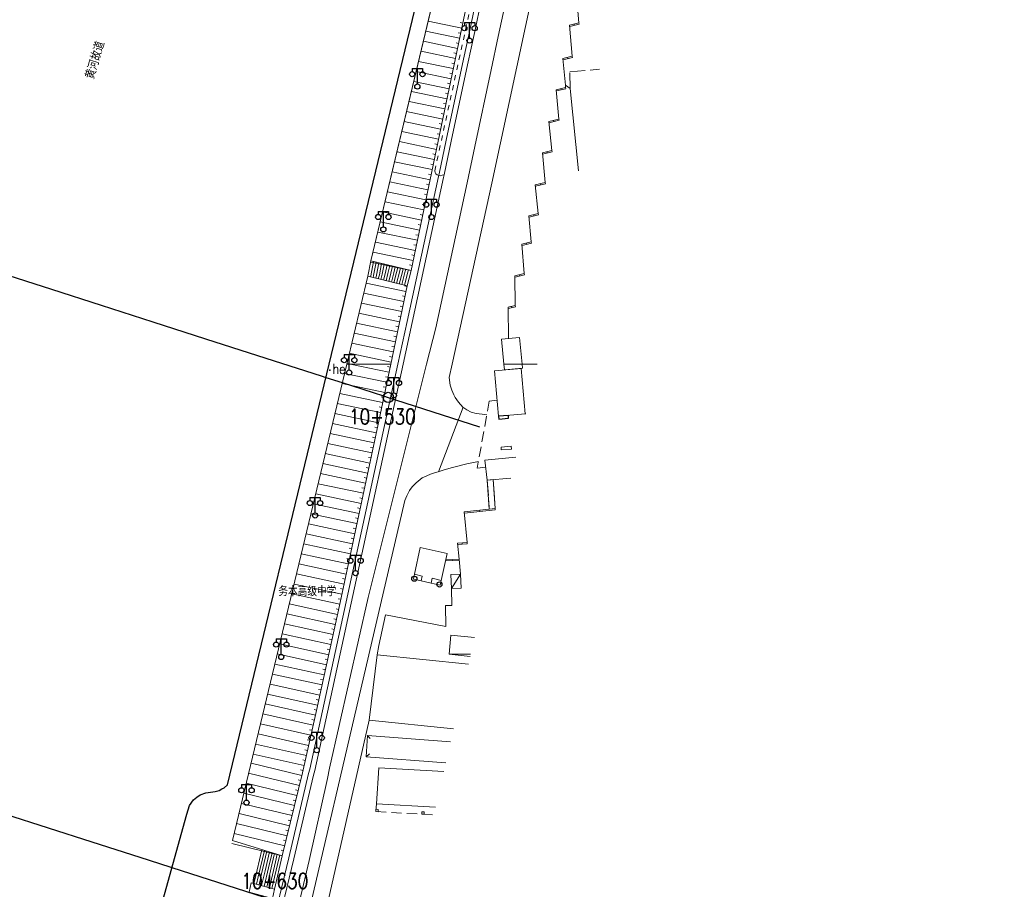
# Model space of a CAD drawing. Extents: x 39508475 to 39522402, y 3783947 to 3795549.
# Tile 231 of 256: x 39517961 to 39518152, y 3791898 to 3792067. Entities that reach past the tile are written whole.
import ezdxf
from ezdxf.enums import TextEntityAlignment as Align

# ---------------------------------------------------------------- set-up
doc = ezdxf.new("R2010")
doc.units = 0
doc.header["$PDSIZE"] = 0.2
for name, pattern in [('X0', [4, 3, -1]), ('X5', [3, 2, -1]), ('X6', [2, 1, -1])]:
    doc.linetypes.add(name, pattern=pattern)
doc.layers.get('0').update_dxf_attribs({"linetype": 'CONTINUOUS'})
for name, color, linetype in [('DLSS', 4, 'CONTINUOUS'), ('JCDL_DMX_F', 30, 'CONTINUOUS'), ('JCDL_JMDD', 1, 'CONTINUOUS'), ('JCDL_JMDD_F', 231, 'CONTINUOUS'), ('JCDL_JMDM_F', 231, 'CONTINUOUS'), ('JCDL_JMDX_F', 231, 'CONTINUOUS'), ('JCDL_ZBM', 3, 'CONTINUOUS'), ('JMD', 6, 'CONTINUOUS'), ('SXSS', 5, 'CONTINUOUS'), ('zdh', 7, 'CONTINUOUS'), ('断面线', 2, 'CONTINUOUS')]:
    doc.layers.add(name, color=color, linetype=linetype)
for name, color, linetype, lineweight in [('JCDL_JMDX', 1, 'CONTINUOUS', 0), ('JCDL_ZBX', 3, 'CONTINUOUS', 0), ('JCDL_ZBX_F', 7, 'CONTINUOUS', 0), ('QT_SYT_ZJ', 7, 'CONTINUOUS', 0), ('TEXTL_ZJ', 7, 'CONTINUOUS', 0)]:
    doc.layers.add(name, color=color, linetype=linetype, lineweight=lineweight)
doc.styles.add('HZ', font='rs', dxfattribs={"width": 0.8, "bigfont": 'hztxt'})
doc.linetypes.add('10422', pattern='A,2,[150,AAA.SHX,S=1,R=0,X=0,Y=1],2,[177,AAA.SHX,S=1,R=0,X=0,Y=0.8],1e-09', length=4)
doc.linetypes.add('X19', pattern='A,4.5,[145,symbolx.shx,S=1,R=0,X=0,Y=1],4.5,-0.5,[146,symbolx.shx,S=1,R=0,X=0,Y=0],-0.5', length=10)
doc.linetypes.add('X4', pattern='A,0,-1e-09,[149,symbolx.shx,S=0.15,R=0,X=0,Y=0],-1.6', length=1.6)
doc.linetypes.add('X49', pattern='A,0,[5,symbolt.shx,S=1,R=0,X=0,Y=0],-10', length=10)
doc.linetypes.add('X7', pattern='A,6,-1.333,[149,symbolx.shx,S=0.25,R=0,X=0,Y=0],-1.333,[149,symbolx.shx,S=0.25,R=0,X=0,Y=0],-1.333', length=9.999)

# ---------------------------------------------------------------- blocks, each defined once
blk = doc.blocks.new('2382100')
at = {"color": 0, "linetype": 'Continuous'}
blk.add_circle((0, 0), 0.5, dxfattribs=at)
blk = doc.blocks.new('3521000')
at = {"color": 0}
for p, q in [((-1, 3.5), (1, 3.5)), ((0, 0.5), (0, 3.5))]:
    blk.add_line(p, q, dxfattribs=at)
at = {"color": 0, "linetype": 'Continuous', "flags": 128}
for points in [[(-1, 3.5), (-1, 2.9)], [(1, 3.5), (1, 2.9)]]:
    blk.add_lwpolyline(points, dxfattribs=at)
at = {"color": 0}
for centre in [(-1, 2.4), (1, 2.4), (0, 0)]:
    blk.add_circle(centre, 0.5, dxfattribs=at)

msp = doc.modelspace()

# ---------------------------------------------------------------- linework, layer by layer
at = {"layer": 'DLSS', "linetype": 'Continuous', "lineweight": 20}
for points in [[(39518044.63105, 3792000), (39518052.33716, 3792035.07352), (39518060.51701, 3792073.32839), (39518064.20462, 3792093.14739), (39518066.88243, 3792111.31917), (39518067.25946, 3792114.49381), (39518071.99558, 3792148.55352)], [(39518050.292, 3792070.42499), (39518049.021, 3792064.486), (39518047.63101, 3792057.993), (39518044.458, 3792043.17), (39518043.07874, 3792036.6759), (39518042.963, 3792036.131), (39518036.884, 3792008.022), (39518035.14156, 3792000)], [(39518035.14156, 3792000), (39518025.4, 3791955.151), (39518018.032, 3791921.232), (39518017.74301, 3791920.333), (39518013.929, 3791904.06101), (39518010.374, 3791889.336), (39518000.99001, 3791850.523), (39518000, 3791846.42856)], [(39518044.06301, 3791997.41462), (39518044.63105, 3792000)], [(39518051.35399, 3791990.142), (39518050.46668, 3791990.24996), (39518049.31241, 3791990.41683), (39518048.31664, 3791990.66917), (39518047.45785, 3791991.10709), (39518046.703, 3791991.654), (39518045.879, 3791992.59699), (39518045.256, 3791993.495), (39518044.962, 3791994.026), (39518044.567, 3791994.935), (39518044.271, 3791995.929), (39518044.06301, 3791997.41462)], [(39518036.39005, 3791975.47906), (39518036.91701, 3791976.209), (39518037.64199, 3791976.992), (39518038.82803, 3791977.92106), (39518040.74382, 3791978.77011), (39518041.948, 3791979.112), (39518043.064, 3791979.478), (39518044.721, 3791979.972), (39518047.46101, 3791980.665), (39518049.724, 3791981.123)], [(39518010.68661, 3791852.18193), (39518009.67645, 3791852.89918), (39518008.95306, 3791853.85043), (39518008.38367, 3791854.90112), (39518008.037, 3791855.835), (39518035.48106, 3791973.52123), (39518035.8287, 3791974.44125), (39518036.39005, 3791975.47906)]]:
    msp.add_lwpolyline(points, dxfattribs=at)
at = {"layer": 'DLSS', "linetype": 'X6', "lineweight": 0}
msp.add_lwpolyline([(39518043.07874, 3792036.6759), (39518042.72503, 3792036.6238), (39518042.3991, 3792036.5138), (39518042.05525, 3792036.52323), (39518041.73585, 3792036.65093), (39518041.46799, 3792036.89799), (39518041.35199, 3792037.10001), (39518041.27457, 3792037.4574), (39518049.026, 3792073.01816), (39518049.275, 3792073.164), (39518049.548, 3792073.234), (39518049.74, 3792073.238), (39518049.92799, 3792073.207), (39518050.16699, 3792073.112), (39518050.355, 3792072.979), (39518050.624, 3792072.598), (39518050.69838, 3792072.3407)], dxfattribs=at)
at = {"layer": 'DLSS', "linetype": 'X7', "lineweight": 0}
for points in [[(39518039.68613, 3792000), (39518041.44803, 3792007.03281), (39518047.52931, 3792035.15232), (39518049.02533, 3792042.19614), (39518052.19754, 3792057.01546), (39518053.58756, 3792063.50855), (39518054.85948, 3792069.45182)], [(39518000, 3791832.59696), (39518004.4634, 3791849.94701), (39518013.33745, 3791888.72396), (39518016.92584, 3791903.77725), (39518020.5021, 3791919.6672), (39518020.88478, 3791921.64437), (39518028.34458, 3791954.72921), (39518036.44799, 3791987.07471), (39518039.68613, 3792000)]]:
    msp.add_lwpolyline(points, dxfattribs=at)
at = {"layer": 'JCDL_DMX_F', "color": 3, "linetype": 'Continuous', "lineweight": 0}
for points in [[(39518036.67332, 3792018.11591), (39518047.75399, 3792071.11299), (39518051.77289, 3792087.11524), (39518056.0226, 3792113.0416), (39518051.43976, 3792114.02554), (39518050.60537, 3792110.89522), (39518028.90622, 3792019.99251), (39518036.67332, 3792018.11591)], [(39518046.49678, 3792065.09994), (39518039.99804, 3792066.4587)], [(39518046.70144, 3792066.07878), (39518046.21202, 3792066.1811)], [(39518046.08747, 3792063.14227), (39518039.53349, 3792064.51259)], [(39518046.29213, 3792064.12111), (39518045.80271, 3792064.22344)], [(39518045.67816, 3792061.18461), (39518039.06894, 3792062.56647)], [(39518045.88281, 3792062.16344), (39518045.3934, 3792062.26577)], [(39518045.26885, 3792059.22694), (39518038.60439, 3792060.62035)], [(39518045.4735, 3792060.20577), (39518044.98409, 3792060.3081)], [(39518044.85954, 3792057.26927), (39518038.13983, 3792058.67423)], [(39518045.06419, 3792058.2481), (39518044.57478, 3792058.35043)], [(39518044.45023, 3792055.3116), (39518037.67528, 3792056.72811)], [(39518044.65488, 3792056.29044), (39518044.16546, 3792056.39276)], [(39518044.04091, 3792053.35393), (39518037.21073, 3792054.782)], [(39518044.24557, 3792054.33277), (39518043.75615, 3792054.4351)], [(39518043.6316, 3792051.39627), (39518036.74617, 3792052.83588)], [(39518043.83626, 3792052.3751), (39518043.34684, 3792052.47743)], [(39518043.22229, 3792049.4386), (39518036.28162, 3792050.88976)], [(39518043.42695, 3792050.41743), (39518042.93753, 3792050.51976)], [(39518042.81298, 3792047.48093), (39518035.81707, 3792048.94364)], [(39518043.01764, 3792048.45976), (39518042.52822, 3792048.56209)], [(39518042.40367, 3792045.52326), (39518035.35252, 3792046.99752)], [(39518042.60833, 3792046.5021), (39518042.11891, 3792046.60442)], [(39518041.99436, 3792043.56559), (39518034.88796, 3792045.05141)], [(39518042.19902, 3792044.54443), (39518041.7096, 3792044.64676)], [(39518041.58505, 3792041.60793), (39518034.42341, 3792043.10529)], [(39518041.78971, 3792042.58676), (39518041.30029, 3792042.68909)], [(39518041.17574, 3792039.65026), (39518033.95886, 3792041.15917)], [(39518041.3804, 3792040.62909), (39518040.89098, 3792040.73142)], [(39518040.76643, 3792037.69259), (39518033.4943, 3792039.21305)], [(39518040.97108, 3792038.67142), (39518040.48167, 3792038.77375)], [(39518040.35712, 3792035.73492), (39518033.02975, 3792037.26693)], [(39518040.56177, 3792036.71375), (39518040.07236, 3792036.81608)], [(39518039.94781, 3792033.77725), (39518032.5652, 3792035.32081)], [(39518040.15246, 3792034.75609), (39518039.66304, 3792034.85842)], [(39518039.5385, 3792031.81959), (39518032.10065, 3792033.3747)], [(39518039.74315, 3792032.79842), (39518039.25373, 3792032.90075)], [(39518039.12918, 3792029.86192), (39518031.63609, 3792031.42858)], [(39518039.33384, 3792030.84075), (39518038.84442, 3792030.94308)], [(39518038.71987, 3792027.90425), (39518031.17154, 3792029.48246)], [(39518038.92453, 3792028.88308), (39518038.43511, 3792028.98541)], [(39518038.31056, 3792025.94658), (39518030.70699, 3792027.53634)], [(39518038.51522, 3792026.92541), (39518038.0258, 3792027.02774)], [(39518037.90125, 3792023.98891), (39518030.24244, 3792025.59022)], [(39518038.10591, 3792024.96775), (39518037.61649, 3792025.07007)], [(39518037.49194, 3792022.03124), (39518029.77788, 3792023.64411)], [(39518037.6966, 3792023.01008), (39518037.20718, 3792023.11241)], [(39518037.08263, 3792020.07358), (39518029.31333, 3792021.69799)], [(39518037.28729, 3792021.05241), (39518036.79787, 3792021.15474)], [(39518036.67332, 3792018.11591), (39518028.85186, 3792019.75122)], [(39518036.87798, 3792019.09474), (39518036.38856, 3792019.19707)], [(39518032.7305, 3792000), (39518035.903, 3792015.131), (39518028.29749, 3792017.03285), (39518024.21253, 3792000)], [(39518035.68238, 3792014.07878), (39518027.97651, 3792015.69446)], [(39518035.27197, 3792012.12135), (39518027.50988, 3792013.74881)], [(39518035.88759, 3792015.0575), (39518035.39823, 3792015.16011)], [(39518034.86156, 3792010.16391), (39518027.04326, 3792011.80316)], [(39518035.47718, 3792013.10006), (39518034.98782, 3792013.20267)], [(39518034.45114, 3792008.20647), (39518026.57664, 3792009.85751)], [(39518035.06676, 3792011.14263), (39518034.5774, 3792011.24523)], [(39518034.04073, 3792006.24903), (39518026.11002, 3792007.91186)], [(39518034.65635, 3792009.18519), (39518034.16699, 3792009.28779)], [(39518033.63032, 3792004.2916), (39518025.64339, 3792005.9662)], [(39518034.24594, 3792007.22775), (39518033.75658, 3792007.33036)], [(39518033.2199, 3792002.33416), (39518025.17677, 3792004.02055)], [(39518033.83552, 3792005.27031), (39518033.34616, 3792005.37292)], [(39518032.80949, 3792000.37672), (39518024.71015, 3792002.0749)], [(39518033.42511, 3792003.31288), (39518032.93575, 3792003.41548)], [(39518024.21253, 3792000), (39518002.062, 3791907.63999), (39518011.71701, 3791904.679), (39518015.611, 3791920.723), (39518018.209, 3791932.25499), (39518022.91701, 3791953.74301), (39518030.66799, 3791990.163), (39518032.7305, 3792000)], [(39518024.85996, 3792000), (39518024.24353, 3792000.12925)], [(39518032.39908, 3791998.41928), (39518024.85996, 3792000)], [(39518033.0147, 3792001.35544), (39518032.52534, 3792001.45804)], [(39518031.98866, 3791996.46185), (39518023.77691, 3791998.18359)], [(39518032.60428, 3791999.398), (39518032.11492, 3791999.50061)], [(39518031.57825, 3791994.50441), (39518023.31028, 3791996.23794)], [(39518032.19387, 3791997.44057), (39518031.70451, 3791997.54317)], [(39518031.16784, 3791992.54697), (39518022.84366, 3791994.29229)], [(39518031.78346, 3791995.48313), (39518031.2941, 3791995.58573)], [(39518030.75743, 3791990.58953), (39518022.37704, 3791992.34664)], [(39518031.37304, 3791993.52569), (39518030.88369, 3791993.62829)], [(39518030.96263, 3791991.56825), (39518030.47327, 3791991.67086)], [(39518030.34239, 3791988.63307), (39518021.91649, 3791990.4263)], [(39518030.55055, 3791989.61117), (39518030.0615, 3791989.71525)], [(39518029.92607, 3791986.67688), (39518021.4499, 3791988.4808)], [(39518030.13423, 3791987.65498), (39518029.64519, 3791987.75906)], [(39518029.50975, 3791984.7207), (39518020.98332, 3791986.53531)], [(39518029.71791, 3791985.69879), (39518029.22886, 3791985.80287)], [(39518029.09343, 3791982.7645), (39518020.51674, 3791984.58982)], [(39518029.30159, 3791983.7426), (39518028.81254, 3791983.84668)], [(39518028.67711, 3791980.80832), (39518020.05015, 3791982.64432)], [(39518028.88527, 3791981.78641), (39518028.39622, 3791981.89049)], [(39518028.26079, 3791978.85213), (39518019.58357, 3791980.69883)], [(39518028.46895, 3791979.83022), (39518027.9799, 3791979.9343)], [(39518027.84447, 3791976.89594), (39518019.11698, 3791978.75334)], [(39518028.05263, 3791977.87403), (39518027.56358, 3791977.97811)], [(39518027.42815, 3791974.93975), (39518018.6504, 3791976.80785)], [(39518027.63631, 3791975.91784), (39518027.14726, 3791976.02192)], [(39518027.01183, 3791972.98356), (39518018.18382, 3791974.86236)], [(39518027.21999, 3791973.96165), (39518026.73094, 3791974.06573)], [(39518026.5955, 3791971.02737), (39518017.71723, 3791972.91686)], [(39518026.80366, 3791972.00546), (39518026.31462, 3791972.10954)], [(39518026.17918, 3791969.07118), (39518017.25065, 3791970.97137)], [(39518026.38734, 3791970.04927), (39518025.8983, 3791970.15335)], [(39518025.76286, 3791967.11499), (39518016.78406, 3791969.02588)], [(39518025.97102, 3791968.09308), (39518025.48198, 3791968.19716)], [(39518025.34654, 3791965.1588), (39518016.31748, 3791967.08039)], [(39518025.5547, 3791966.1369), (39518025.06566, 3791966.24098)], [(39518024.93022, 3791963.20261), (39518015.8509, 3791965.1349)], [(39518025.13838, 3791964.18071), (39518024.64933, 3791964.28479)], [(39518024.5139, 3791961.24642), (39518015.38431, 3791963.1894)], [(39518024.72206, 3791962.22452), (39518024.23301, 3791962.3286)], [(39518024.09758, 3791959.29023), (39518014.91773, 3791961.24391)], [(39518024.30574, 3791960.26833), (39518023.81669, 3791960.37241)], [(39518023.68126, 3791957.33404), (39518014.45114, 3791959.29842)], [(39518023.88942, 3791958.31214), (39518023.40037, 3791958.41622)], [(39518023.26494, 3791955.37785), (39518013.98456, 3791957.35293)], [(39518023.4731, 3791956.35595), (39518022.98405, 3791956.46003)], [(39518022.84669, 3791953.42208), (39518013.53132, 3791955.46307)], [(39518023.05678, 3791954.39976), (39518022.56773, 3791954.50384)], [(39518022.41865, 3791951.46842), (39518013.0648, 3791953.51784)], [(39518022.63267, 3791952.44525), (39518022.14425, 3791952.55226)], [(39518021.9906, 3791949.51476), (39518012.59828, 3791951.57261)], [(39518022.20463, 3791950.49159), (39518021.71621, 3791950.5986)], [(39518021.56256, 3791947.56111), (39518012.13176, 3791949.62739)], [(39518021.77658, 3791948.53794), (39518021.28817, 3791948.64495)], [(39518021.13451, 3791945.60745), (39518011.66524, 3791947.68216)], [(39518021.34854, 3791946.58428), (39518020.86012, 3791946.69129)], [(39518020.70647, 3791943.65379), (39518011.19872, 3791945.73693)], [(39518020.92049, 3791944.63062), (39518020.43208, 3791944.73763)], [(39518020.27842, 3791941.70014), (39518010.7322, 3791943.7917)], [(39518020.49245, 3791942.67696), (39518020.00403, 3791942.78398)], [(39518019.85038, 3791939.74648), (39518010.26568, 3791941.84648)], [(39518020.0644, 3791940.72331), (39518019.57599, 3791940.83032)], [(39518019.42233, 3791937.79282), (39518009.79916, 3791939.90125)], [(39518018.99429, 3791935.83916), (39518009.33264, 3791937.95602)], [(39518019.63636, 3791938.76965), (39518019.14794, 3791938.87666)], [(39518018.56625, 3791933.88551), (39518008.86611, 3791936.01079)], [(39518019.20831, 3791936.81599), (39518018.7199, 3791936.923)], [(39518018.1363, 3791931.93227), (39518008.4133, 3791934.12273)], [(39518018.78027, 3791934.86233), (39518018.29185, 3791934.96935)], [(39518017.69674, 3791929.98117), (39518007.94683, 3791932.17769)], [(39518018.35222, 3791932.90868), (39518017.86381, 3791933.01569)], [(39518017.25718, 3791928.03007), (39518007.48036, 3791930.23266)], [(39518017.91652, 3791930.95672), (39518017.42875, 3791931.06661)], [(39518016.81763, 3791926.07897), (39518007.01388, 3791928.28762)], [(39518017.47696, 3791929.00562), (39518016.98919, 3791929.11551)], [(39518016.37807, 3791924.12787), (39518006.54741, 3791926.34259)], [(39518017.03741, 3791927.05452), (39518016.54963, 3791927.16441)], [(39518015.93852, 3791922.17677), (39518006.08093, 3791924.39755)], [(39518016.59785, 3791925.10342), (39518016.11008, 3791925.21331)], [(39518015.49076, 3791920.22759), (39518005.65347, 3791922.61517)], [(39518016.15829, 3791923.15232), (39518015.67052, 3791923.26221)], [(39518015.01904, 3791918.28402), (39518005.18704, 3791920.67031)], [(39518015.71874, 3791921.20122), (39518015.23096, 3791921.31111)], [(39518014.54732, 3791916.34044), (39518004.7206, 3791918.72546)], [(39518015.2549, 3791919.2558), (39518014.76901, 3791919.37373)], [(39518014.0756, 3791914.39687), (39518004.25417, 3791916.7806)], [(39518014.78318, 3791917.31223), (39518014.29729, 3791917.43016)], [(39518013.60388, 3791912.45329), (39518003.78774, 3791914.83574)], [(39518014.31146, 3791915.36865), (39518013.82557, 3791915.48658)], [(39518013.13216, 3791910.50972), (39518003.32131, 3791912.89088)], [(39518013.83974, 3791913.42508), (39518013.35385, 3791913.54301)], [(39518012.66044, 3791908.56614), (39518002.85488, 3791910.94603)], [(39518013.36802, 3791911.48151), (39518012.88213, 3791911.59944)], [(39518012.18873, 3791906.62257), (39518002.38844, 3791909.00117)], [(39518012.89631, 3791909.53793), (39518012.41041, 3791909.65586)], [(39518011.71701, 3791904.679), (39518001.90308, 3791907.06091)], [(39518012.42458, 3791907.59436), (39518011.93869, 3791907.71229)], [(39518011.95287, 3791905.65078), (39518011.46697, 3791905.76871)]]:
    msp.add_lwpolyline(points, dxfattribs=at)
at = {"layer": 'JCDL_JMDM_F', "linetype": 'Continuous', "lineweight": 0}
msp.add_lwpolyline([(39518043.65501, 3791963.24785), (39518042.51629, 3791958.06908), (39518040.76153, 3791958.47042), (39518040.55106, 3791957.51325), (39518038.64521, 3791957.94916), (39518038.85568, 3791958.90632), (39518037.33495, 3791959.25414), (39518038.47367, 3791964.43293), (39518043.65501, 3791963.24785)], dxfattribs=at)
at = {"layer": 'JCDL_JMDX', "color": 6, "linetype": 'X19', "lineweight": 0}
for points in [[(39518068.74965, 3792071.56315), (39518069.20131, 3792066.12245)], [(39518067.38654, 3792065.67788), (39518067.93063, 3792059.69012)], [(39518066.07469, 3792059.23545), (39518066.58907, 3792054.05421), (39518066.64135, 3792053.60496)], [(39518069.10673, 3792037.47885), (39518067.53375, 3792053.43772), (39518066.58907, 3792054.05421)], [(39518064.82106, 3792053.17073), (39518065.31064, 3792047.49488)], [(39518063.36728, 3792047.02968), (39518063.9678, 3792041.38617)], [(39518062.1323, 3792040.94655), (39518062.65495, 3792035.20545)], [(39518060.7529, 3792034.74867), (39518061.34067, 3792029.17581)], [(39518059.49499, 3792028.73202), (39518059.95683, 3792023.65889)], [(39518058.15995, 3792023.21083), (39518058.62834, 3792017.52746)], [(39518056.80258, 3792017.07314), (39518056.88017, 3792011.3411)], [(39518055.48995, 3792011.00032), (39518055.57585, 3792004.94966)], [(39518052.604, 3791977.589), (39518052.972, 3791972.00101)], [(39518046.995, 3791971.352), (39518047.53899, 3791965.37301)], [(39518045.68652, 3791965.25272), (39518045.99351, 3791962.17186), (39518046.28156, 3791959.28109)], [(39518030.122, 3791943.64), (39518030.404, 3791945.459), (39518031.749, 3791951.39), (39518043.411, 3791949.13), (39518043.371, 3791953.179), (39518044.584, 3791953.203), (39518044.52, 3791956.459)], [(39518028.5642, 3791930.96814), (39518004.85579, 3791826.48561)]]:
    msp.add_lwpolyline(points, dxfattribs=at)
at = {"layer": 'JCDL_JMDX', "color": 6, "linetype": 'Continuous', "lineweight": 0}
for points in [[(39518069.20131, 3792066.12245), (39518067.38654, 3792065.67788)], [(39518067.38654, 3792065.67788), (39518067.44603, 3792065.43506)], [(39518069.2608, 3792065.87963), (39518067.44603, 3792065.43506)], [(39518068.27578, 3792065.89572), (39518068.33526, 3792065.6529)], [(39518069.20131, 3792066.12245), (39518069.2608, 3792065.87963)], [(39518067.93063, 3792059.69012), (39518066.07469, 3792059.23545)], [(39518066.07469, 3792059.23545), (39518066.13418, 3792058.99263)], [(39518067.99012, 3792059.4473), (39518066.13418, 3792058.99263)], [(39518066.9841, 3792059.45824), (39518067.04359, 3792059.21542)], [(39518067.93063, 3792059.69012), (39518067.99012, 3792059.4473)], [(39518066.64135, 3792053.60496), (39518064.82106, 3792053.17073)], [(39518066.64135, 3792053.60496), (39518066.69936, 3792053.36178)], [(39518064.82106, 3792053.17073), (39518064.87907, 3792052.92756)], [(39518066.69936, 3792053.36178), (39518064.87907, 3792052.92756)], [(39518065.7312, 3792053.38785), (39518065.78921, 3792053.14467)], [(39518065.31064, 3792047.49488), (39518063.36728, 3792047.02968)], [(39518063.36728, 3792047.02968), (39518063.42549, 3792046.78655)], [(39518065.36884, 3792047.25175), (39518063.42549, 3792046.78655)], [(39518064.31953, 3792047.25763), (39518064.37773, 3792047.0145)], [(39518065.31064, 3792047.49488), (39518065.36884, 3792047.25175)], [(39518063.9678, 3792041.38617), (39518062.1323, 3792040.94655)], [(39518062.1323, 3792040.94655), (39518062.19053, 3792040.70342)], [(39518064.02603, 3792041.14305), (39518062.19053, 3792040.70342)], [(39518063.0317, 3792041.16197), (39518063.08993, 3792040.91884)], [(39518063.9678, 3792041.38617), (39518064.02603, 3792041.14305)], [(39518062.65495, 3792035.20545), (39518060.7529, 3792034.74867)], [(39518060.7529, 3792034.74867), (39518060.81127, 3792034.50558)], [(39518062.71333, 3792034.96236), (39518060.81127, 3792034.50558)], [(39518061.70392, 3792034.97706), (39518061.7623, 3792034.73397)], [(39518062.65495, 3792035.20545), (39518062.71333, 3792034.96236)], [(39518061.34067, 3792029.17581), (39518059.49499, 3792028.73202)], [(39518059.49499, 3792028.73202), (39518059.55343, 3792028.48895)], [(39518061.39912, 3792028.93274), (39518059.55343, 3792028.48895)], [(39518060.41783, 3792028.95392), (39518060.47628, 3792028.71085)], [(39518061.34067, 3792029.17581), (39518061.39912, 3792028.93274)], [(39518059.95683, 3792023.65889), (39518058.15995, 3792023.21083)], [(39518058.15995, 3792023.21083), (39518058.22043, 3792022.96826)], [(39518060.01732, 3792023.41631), (39518058.22043, 3792022.96826)], [(39518059.04042, 3792023.43038), (39518059.1009, 3792023.18781)], [(39518059.95683, 3792023.65889), (39518060.01732, 3792023.41631)], [(39518028.90622, 3792019.99251), (39518028.29749, 3792017.03285), (39518035.903, 3792015.131), (39518036.67332, 3792018.11591), (39518028.90622, 3792019.99251)], [(39518029.42402, 3792019.8674), (39518028.85588, 3792017.10506)], [(39518028.90622, 3792019.99251), (39518036.67332, 3792018.11591)], [(39518029.94183, 3792019.74229), (39518029.41427, 3792017.17726)], [(39518030.45964, 3792019.61719), (39518029.97266, 3792017.24946)], [(39518030.97745, 3792019.49208), (39518030.53104, 3792017.32167)], [(39518031.49525, 3792019.36697), (39518031.08943, 3792017.39387)], [(39518032.01306, 3792019.24187), (39518031.64782, 3792017.46608)], [(39518032.53086, 3792019.11676), (39518032.20621, 3792017.53828)], [(39518029.41427, 3792017.17726), (39518029.31156, 3792016.77927)], [(39518029.97266, 3792017.24946), (39518029.81859, 3792016.65248)], [(39518030.53104, 3792017.32167), (39518030.32562, 3792016.52569)], [(39518031.08943, 3792017.39387), (39518030.83266, 3792016.3989)], [(39518031.64782, 3792017.46608), (39518031.33969, 3792016.27211)], [(39518032.20621, 3792017.53828), (39518031.84673, 3792016.14532)], [(39518032.7646, 3792017.61048), (39518032.35376, 3792016.01853)], [(39518033.04867, 3792018.99165), (39518032.7646, 3792017.61048)], [(39518033.32299, 3792017.68269), (39518032.86079, 3792015.89174)], [(39518033.56648, 3792018.86655), (39518033.32299, 3792017.68269)], [(39518033.88138, 3792017.75489), (39518033.36783, 3792015.76495)], [(39518034.43976, 3792017.82709), (39518033.87486, 3792015.63816)], [(39518034.08429, 3792018.74144), (39518033.88138, 3792017.75489)], [(39518034.99815, 3792017.8993), (39518034.3819, 3792015.51137)], [(39518034.60209, 3792018.61633), (39518034.43976, 3792017.82709)], [(39518035.55654, 3792017.9715), (39518034.88893, 3792015.38458)], [(39518035.1199, 3792018.49123), (39518034.99815, 3792017.8993)], [(39518036.11493, 3792018.0437), (39518035.39596, 3792015.25779)], [(39518035.63771, 3792018.36612), (39518035.55654, 3792017.9715)], [(39518036.67332, 3792018.11591), (39518035.903, 3792015.131)], [(39518036.15551, 3792018.24101), (39518036.11493, 3792018.0437)], [(39518058.62834, 3792017.52746), (39518056.80258, 3792017.07314)], [(39518058.68871, 3792017.28486), (39518056.86295, 3792016.83054)], [(39518057.71546, 3792017.3003), (39518057.77583, 3792017.0577)], [(39518058.62834, 3792017.52746), (39518058.68871, 3792017.28486)], [(39518028.29749, 3792017.03285), (39518035.903, 3792015.131)], [(39518028.85588, 3792017.10506), (39518028.80452, 3792016.90606)], [(39518056.80258, 3792017.07314), (39518056.86295, 3792016.83054)], [(39518056.88017, 3792011.3411), (39518055.48995, 3792011.00032)], [(39518055.48995, 3792011.00032), (39518055.54947, 3792010.75751)], [(39518056.93969, 3792011.09829), (39518055.54947, 3792010.75751)], [(39518056.17116, 3792011.1673), (39518056.23068, 3792010.92449)], [(39518056.88017, 3792011.3411), (39518056.93969, 3792011.09829)], [(39518052.972, 3791972.00101), (39518046.995, 3791971.352)], [(39518046.995, 3791971.352), (39518047.02198, 3791971.10346)], [(39518052.99899, 3791971.75247), (39518047.02198, 3791971.10346)], [(39518049.9835, 3791971.6765), (39518050.01049, 3791971.42796)], [(39518052.972, 3791972.00101), (39518052.99899, 3791971.75247)], [(39518047.53899, 3791965.37301), (39518045.68652, 3791965.25272)], [(39518045.68652, 3791965.25272), (39518045.70272, 3791965.00324)], [(39518047.55519, 3791965.12353), (39518045.70272, 3791965.00324)], [(39518046.59423, 3791965.31166), (39518046.61043, 3791965.06219)], [(39518047.53899, 3791965.37301), (39518047.55519, 3791965.12353)], [(39518045.99351, 3791962.17186), (39518043.39721, 3791962.0754)], [(39518043.39721, 3791962.0754), (39518043.40649, 3791961.82557)], [(39518046.0028, 3791961.92203), (39518043.40649, 3791961.82557)], [(39518044.6694, 3791962.12266), (39518044.67868, 3791961.87284)], [(39518045.99351, 3791962.17186), (39518046.0028, 3791961.92203)], [(39518044.52004, 3791956.45936), (39518046.28156, 3791959.28109)], [(39518044.06517, 3791943.7299), (39518048.23125, 3791943.76643)], [(39518029.87601, 3791913.697), (39518030.295, 3791913.66999), (39518030.27813, 3791913.20827), (39518029.85901, 3791913.232), (39518029.87601, 3791913.697)], [(39518038.78399, 3791913.211), (39518039.20301, 3791913.18399), (39518039.18601, 3791912.719), (39518038.767, 3791912.746), (39518038.78399, 3791913.211)], [(39518006.36677, 3791900.03722), (39518007.75878, 3791905.85589)], [(39518007.03555, 3791900.61744), (39518008.25355, 3791905.70878)], [(39518007.264, 3791906.00301), (39518011.71701, 3791904.679)], [(39518007.70433, 3791901.19766), (39518008.74833, 3791905.56167)], [(39518008.37311, 3791901.77788), (39518009.24311, 3791905.41456)], [(39518009.04189, 3791902.35811), (39518009.73789, 3791905.26744)], [(39518009.71067, 3791902.93833), (39518010.23267, 3791905.12033)], [(39518010.21, 3791898.176), (39518011.71701, 3791904.679)], [(39518010.37945, 3791903.51855), (39518010.72745, 3791904.97322)], [(39518011.04823, 3791904.09877), (39518011.22223, 3791904.82611)], [(39518008.70599, 3791898.603), (39518009.71067, 3791902.93833)], [(39518009.20733, 3791898.46066), (39518010.37945, 3791903.51855)], [(39518009.70866, 3791898.31833), (39518011.04823, 3791904.09877)], [(39518007.20199, 3791899.02999), (39518007.70433, 3791901.19766)], [(39518007.70333, 3791898.88766), (39518008.37311, 3791901.77788)], [(39518008.20466, 3791898.74533), (39518009.04189, 3791902.35811)], [(39518005.69799, 3791899.45699), (39518010.21, 3791898.176)], [(39518006.19933, 3791899.31466), (39518006.36677, 3791900.03722)], [(39518006.70066, 3791899.17233), (39518007.03555, 3791900.61744)]]:
    msp.add_lwpolyline(points, dxfattribs=at)
at = {"layer": 'JCDL_JMDX', "color": 6, "linetype": 'X5', "lineweight": 0}
for points in [[(39518053.342, 3791992.968), (39518051.837, 3791992.81601), (39518049.486, 3791979.808), (39518051.16548, 3791979.97763)], [(39518029.95918, 3791914.73022), (39518029.85901, 3791913.232), (39518041.09484, 3791912.59607)]]:
    msp.add_lwpolyline(points, dxfattribs=at)
at = {"layer": 'JCDL_JMDX_F', "linetype": 'Continuous', "lineweight": 0}
for points in [[(39518028.90622, 3792019.99251), (39518050.70635, 3792111.31058)], [(39518028.29749, 3792017.03285), (39518024.21253, 3792000)], [(39518024.21253, 3792000), (39518002.062, 3791907.63999), (39518007.264, 3791906.00301)], [(39518054.13001, 3791983.90201), (39518054.17701, 3791983.35399), (39518056.11701, 3791983.519), (39518056.06999, 3791984.067), (39518054.13001, 3791983.90201)], [(39518028.2374, 3791928.00691), (39518028.76277, 3791927.4036)], [(39518027.991, 3791923.884), (39518028.59444, 3791924.40922)]]:
    msp.add_lwpolyline(points, dxfattribs=at)
at = {"layer": 'JCDL_JMDX_F', "linetype": 'X0', "lineweight": 0}
msp.add_lwpolyline([(39518067.53375, 3792053.43772), (39518067.43, 3792056.64842), (39518073.23813, 3792057.14663)], dxfattribs=at)
at = {"layer": 'JCDL_JMDX_F'}
for points in [[(39518053.62267, 3791989.87042), (39518053.62261, 3791989.87115), (39518053.62261, 3791989.87117), (39518053.62261, 3791989.8712)], [(39518053.62269, 3791989.87018), (39518053.62268, 3791989.87018), (39518053.62267, 3791989.87042)], [(39518053.62267, 3791989.87042), (39518053.62269, 3791989.87018)], [(39518053.62269, 3791989.87018), (39518053.66907, 3791989.32596), (39518055.58399, 3791989.48499), (39518055.537, 3791990.03301), (39518053.62269, 3791989.87018)]]:
    msp.add_lwpolyline(points, dxfattribs=at)
at = {"layer": 'JCDL_JMDX_F', "linetype": 'X5', "lineweight": 0}
for points in [[(39518037.33495, 3791959.25414), (39518037.12448, 3791958.29697), (39518038.64521, 3791957.94916)], [(39518040.55106, 3791957.51325), (39518042.30582, 3791957.11191), (39518042.51629, 3791958.06908)]]:
    msp.add_lwpolyline(points, dxfattribs=at)
at = {"layer": 'JCDL_ZBM', "linetype": 'Continuous', "lineweight": 0}
for points in [[(39518028.90622, 3792019.99251), (39518050.70635, 3792111.31058), (39518050.80122, 3792111.28771), (39518051.43912, 3792114.0257), (39518055.03677, 3792113.25038), (39518056.0226, 3792113.0416), (39518051.77289, 3792087.11524), (39518047.75399, 3792071.11299), (39518036.67332, 3792018.11591), (39518028.90622, 3792019.99251)], [(39518061.10586, 3792000), (39518058.20402, 3792000), (39518057.73179, 3792005.14745), (39518055.57585, 3792004.94966), (39518055.48995, 3792011.00032), (39518056.88017, 3792011.3411), (39518056.80258, 3792017.07314), (39518058.62834, 3792017.52746), (39518058.15995, 3792023.21083), (39518059.95683, 3792023.65888), (39518059.49499, 3792028.73202), (39518061.34067, 3792029.17581), (39518060.75289, 3792034.74867), (39518062.65495, 3792035.20545), (39518062.1323, 3792040.94655), (39518063.9678, 3792041.38617), (39518063.36728, 3792047.02968), (39518065.31064, 3792047.49488), (39518064.82106, 3792053.17073), (39518066.64135, 3792053.60496), (39518066.58907, 3792054.05422), (39518067.53374, 3792053.43772), (39518069.10672, 3792037.47883)], [(39518032.7305, 3792000), (39518024.21253, 3792000), (39518028.29749, 3792017.03285), (39518035.903, 3792015.131), (39518032.7305, 3792000)], [(39518015.611, 3791920.723), (39518011.71701, 3791904.679), (39518002.062, 3791907.63999), (39518024.21253, 3792000), (39518032.7305, 3792000), (39518030.66799, 3791990.163), (39518022.91701, 3791953.74301), (39518018.209, 3791932.25499), (39518015.611, 3791920.723)], [(39518058.89736, 3791990.35374), (39518058.82141, 3791990.34751), (39518058.01265, 3791999.16336), (39518058.27854, 3791999.18775), (39518058.20402, 3792000), (39518061.10586, 3792000)], [(39518052.604, 3791977.589), (39518052.774, 3791975.01601), (39518052.972, 3791972.00101), (39518051.837, 3791971.876), (39518051.458, 3791977.48099), (39518052.604, 3791977.589)], [(39518005.69799, 3791899.45699), (39518010.21, 3791898.176), (39518009.78801, 3791896.42001), (39518005.28, 3791897.647), (39518005.69799, 3791899.45699)]]:
    msp.add_lwpolyline(points, dxfattribs=at)
at = {"layer": 'JCDL_ZBX', "color": 114, "linetype": 'X49', "lineweight": 0, "true_color": 0x009944}
for points in [[(39518049.31395, 3792070.63339), (39518048.04315, 3792064.69531), (39518046.65315, 3792058.20232), (39518043.47999, 3792043.37853), (39518042.10054, 3792036.88365), (39518041.9852, 3792036.34057), (39518035.90669, 3792008.23381), (39518034.11824, 3792000)], [(39518034.11824, 3792000), (39518024.42278, 3791955.36327), (39518017.06511, 3791921.49177), (39518016.77861, 3791920.60056), (39518012.95615, 3791904.29245), (39518009.40197, 3791889.57084), (39518000.01801, 3791850.75801), (39518000, 3791850.68354)]]:
    msp.add_lwpolyline(points, dxfattribs=at)
at = {"layer": 'JCDL_ZBX', "color": 114, "linetype": 'X4', "lineweight": 0, "true_color": 0x009944}
msp.add_lwpolyline([(39518046.75273, 3791991.65403), (39518041.99757, 3791979.11191)], dxfattribs=at)
at = {"layer": 'JCDL_ZBX_F', "color": 114, "linetype": 'X0', "lineweight": 0, "true_color": 0x009944}
for points in [[(39518051.458, 3791977.48099), (39518051.837, 3791971.876)], [(39518005.69799, 3791899.45699), (39518005.28, 3791897.647)]]:
    msp.add_lwpolyline(points, dxfattribs=at)
at = {"layer": 'JMD', "color": 6, "linetype": 'Continuous', "lineweight": 0}
for points in [[(39518058.20402, 3792000), (39518054.674, 3792000), (39518054.23101, 3792004.826), (39518057.73179, 3792005.14745), (39518058.20402, 3792000)], [(39518058.27854, 3791999.18775), (39518054.778, 3791998.867), (39518054.674, 3792000), (39518058.20402, 3792000), (39518058.27854, 3791999.18775)], [(39518058.82141, 3791990.34751), (39518053.62261, 3791989.87117), (39518052.871, 3791998.692), (39518058.01265, 3791999.16336), (39518058.82141, 3791990.34751)], [(39518051, 3791981.39), (39518056.97145, 3791981.94174)], [(39518056.0475, 3791977.90615), (39518051.458, 3791977.48099), (39518051, 3791981.39)], [(39518044.40301, 3791959.20101), (39518046.28156, 3791959.28109), (39518046.398, 3791956.53899), (39518044.52004, 3791956.45936), (39518044.40301, 3791959.20101)], [(39518048.12829, 3791943.31671), (39518044.06517, 3791943.7299), (39518044.36869, 3791947.44083)], [(39518044.36869, 3791947.44083), (39518048.96744, 3791946.98194)], [(39518044.91994, 3791929.3033), (39518028.5642, 3791930.96814), (39518030.12259, 3791943.64008)], [(39518030.12259, 3791943.64008), (39518047.79096, 3791941.84332)], [(39518043.40096, 3791922.6687), (39518027.991, 3791923.884), (39518028.2374, 3791928.00691), (39518044.33437, 3791926.74567)], [(39518041.43475, 3791914.08073), (39518029.95918, 3791914.73022), (39518030.42699, 3791921.727)], [(39518030.42699, 3791921.727), (39518043.02215, 3791921.01414)]]:
    msp.add_lwpolyline(points, dxfattribs=at)
at = {"layer": 'SXSS', "linetype": '10422', "flags": 128}
msp.add_lwpolyline([(39517923.871, 3791642.142), (39517922.69856, 3791677.75862), (39517928.15308, 3791677.9836), (39517932.9274, 3791678.5924), (39517936.12975, 3791679.39114), (39517938.7773, 3791680.2088), (39517940.33646, 3791680.73242), (39517943.8242, 3791682.161), (39517947.46362, 3791683.97023), (39517950.62534, 3791701.26677), (39517960.34648, 3791750), (39517971.0906, 3791803.86154), (39517976.26565, 3791827.62678), (39517976.44135, 3791828.29378), (39517977.26272, 3791831.41178), (39517977.591, 3791832.658), (39517990.763, 3791885.70899), (39517989.837, 3791886.822), (39517988.65882, 3791887.86485), (39517987.97136, 3791888.94127), (39517987.66999, 3791889.662), (39517987.46966, 3791890.67594), (39517987.43302, 3791891.32987), (39517987.58467, 3791892.50883), (39517993.222, 3791912.719), (39517993.742, 3791914.43101), (39517994.523, 3791915.51501), (39517995.146, 3791916.06101), (39517995.802, 3791916.465), (39517996.871, 3791916.85699), (39517998.729, 3791917.11501), (39517999.44601, 3791917.342), (39518000, 3791917.63716), (39518000.437, 3791917.86999), (39518001.094, 3791918.402), (39518020.80444, 3792000), (39518043.60841, 3792094.40467), (39518047.856, 3792111.989), (39518051.95988, 3792129.16266), (39518052.669, 3792132.194), (39518059.1379, 3792192.3349), (39518059.677, 3792197.34701), (39518060.29799, 3792199.946), (39518060.718, 3792201.434), (39518078.45956, 3792250), (39518092.28169, 3792287.50762), (39518111.37235, 3792339.92522), (39518111.50001, 3792340.324), (39518111.034, 3792340.84401), (39518110.875, 3792341.23), (39518110.837, 3792341.494), (39518111.63, 3792343.64401), (39518111.927, 3792343.892), (39518113.155, 3792344.03101), (39518114.31427, 3792347.21618), (39518124.93201, 3792377.555), (39518132.179, 3792424.282), (39518132.72432, 3792445.40861), (39518134.387, 3792459.779), (39518139.86, 3792476.51299), (39518143.19049, 3792500), (39518151.682, 3792559.88299), (39518151.681, 3792560.5535), (39518151.68701, 3792564.97099), (39518148.548, 3792582.37501), (39518144.725, 3792603.23101), (39518143.23101, 3792607.25699), (39518140.308, 3792612.48701), (39518138.21601, 3792615.23101), (39518135.993, 3792617.607), (39518132.168, 3792620.798), (39518129.61399, 3792622.23), (39518126.80301, 3792623.417), (39518121.62499, 3792625.312), (39518120.149, 3792625.45499), (39518119.52, 3792625.88099), (39518119.29777, 3792626.22884), (39518119.037, 3792626.637)], dxfattribs=at)
at = {"layer": 'zdh', "linetype": 'Continuous'}
msp.add_point((39518020.94, 3791998.819, 36.666), dxfattribs=at)
at = {"layer": '断面线', "color": 1, "flags": 128}
for points in [[(39517896.14605, 3792037.24349), (39517915.23174, 3792031.11363), (39517917.1625, 3792030.49352), (39517924.00666, 3792028.29534), (39517926.70153, 3792027.42981), (39517927.04668, 3792027.31896), (39517927.77543, 3792027.0849), (39517937.17297, 3792024.06664), (39517947.09932, 3792020.87854), (39517956.79746, 3792017.76373), (39517966.97111, 3792014.49621), (39517976.5803, 3792011.40997), (39517986.61014, 3792008.18863), (39517996.80765, 3792004.91344), (39518006.91105, 3792001.66847), (39518019.22526, 3791997.71345), (39518020.17818, 3791997.40739), (39518023.34669, 3791996.38975), (39518031.31676, 3791993.82996), (39518032.26886, 3791993.52417), (39518033.63935, 3791993.084), (39518049.91395, 3791987.85699)], [(39517865.5994, 3791942.43065), (39517884.70869, 3791936.29321), (39517898.49613, 3791931.86502), (39517898.89909, 3791931.7356), (39517899.94372, 3791931.40009), (39517910.0146, 3791928.16557), (39517919.78512, 3791925.02752), (39517929.45639, 3791921.92134), (39517939.27252, 3791918.76864), (39517948.45314, 3791915.82005), (39517957.85955, 3791912.79894), (39517966.30222, 3791910.08736), (39517974.77562, 3791907.36592), (39517984.07506, 3791904.37916), (39517989.89292, 3791902.51061), (39517990.30597, 3791902.37794), (39518004.54946, 3791897.80328), (39518010.18667, 3791895.99275), (39518011.85198, 3791895.45789), (39518016.89893, 3791893.83693)]]:
    msp.add_lwpolyline(points, dxfattribs=at)
at = {"layer": '断面线'}
msp.add_circle((39518032.26886, 3791993.52417), 1, dxfattribs=at)

# ---------------------------------------------------------------- block references
at = {"layer": 'JCDL_JMDD'}
for p in [(39518037.31099, 3791958.381), (39518042.17301, 3791957.269)]:
    msp.add_blockref('2382100', p, dxfattribs=at)
at = {"layer": 'JCDL_JMDD_F'}
for p in [(39518048.01601, 3792062.693), (39518037.901, 3792053.79), (39518040.62849, 3792028.48922), (39518031.303, 3792026.099), (39518024.684, 3791998.35), (39518033.33159, 3791993.91908), (39518018.067, 3791970.65), (39518025.9093, 3791959.47247), (39518011.51299, 3791943.21199), (39518018.38, 3791925.13699), (39518004.774, 3791914.972)]:
    msp.add_blockref('3521000', p, dxfattribs=at)

# ---------------------------------------------------------------- texts
at = {"layer": 'QT_SYT_ZJ', "style": 'HZ', "width": 0.8}
msp.add_text('务本高级中学', height=1.8, dxfattribs=at).set_placement((39518010.95207, 3791954.46588), align=Align.BOTTOM_LEFT)
at = {"layer": 'TEXTL_ZJ', "style": 'HZ', "width": 0.8}
msp.add_text('黄河故道', height=1.8, rotation=73.4429205, dxfattribs=at).set_placement((39517975.74688, 3792054.91489), align=Align.BOTTOM_LEFT)
at = {"layer": 'zdh', "linetype": 'Continuous', "style": 'HZ', "width": 0.8}
msp.add_text('he', height=2, dxfattribs=at).set_placement((39518021.44, 3791998.069, 36.666))
at = {"layer": '断面线', "linetype": 'Continuous', "style": 'HZ', "width": 0.8}
for s, p in [('10+530', (39518037.59613, 3791989.81351)), ('10+630', (39518016.7579, 3791899.79261))]:
    msp.add_text(s, height=3, dxfattribs=at).set_placement(p, align=Align.MIDDLE_RIGHT)

doc.saveas('drawing.dxf')
